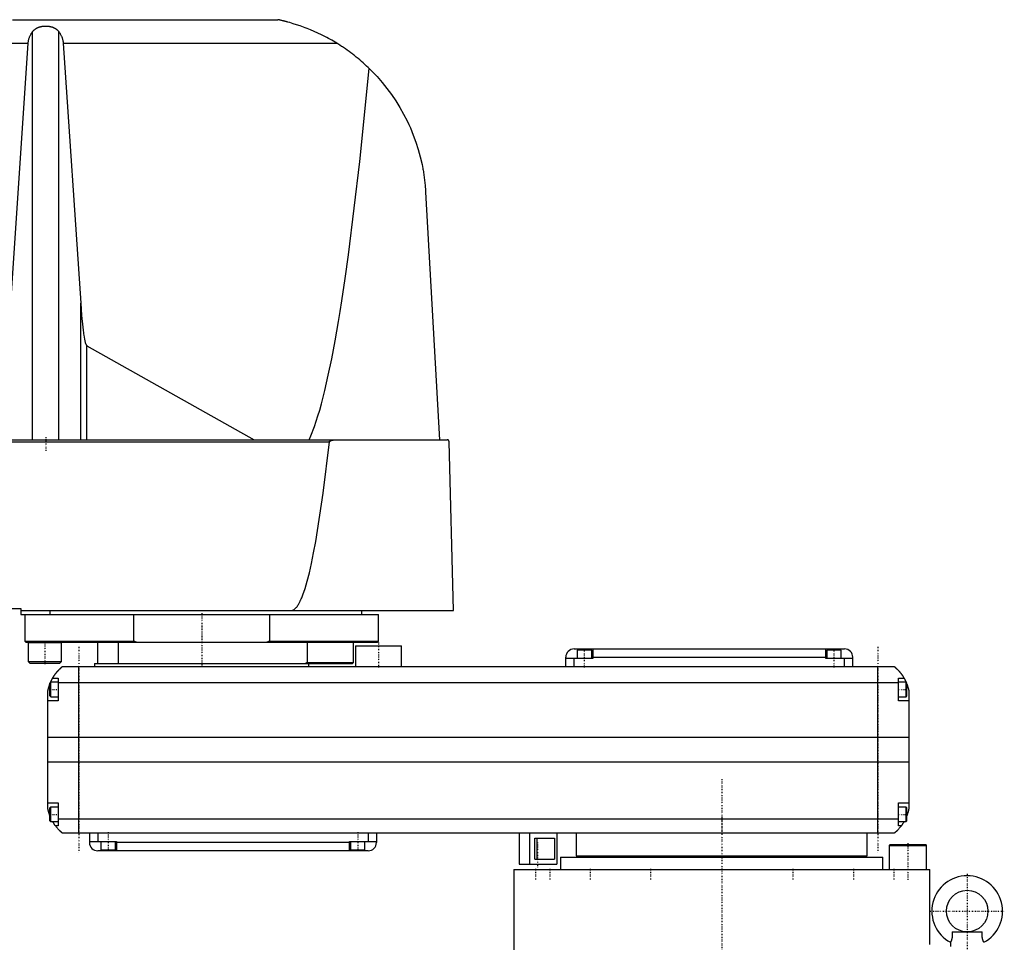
# Model space of a CAD drawing. Extents: x -706 to 181, y -1 to 896.
# Tile 4 of 4: x -338 to 136, y 328 to 772. Entities that reach past the tile are written whole.
import ezdxf

# ---------------------------------------------------------------- set-up
doc = ezdxf.new("R2010")
doc.units = 0
doc.linetypes.add('CENTER', pattern=[1.5, 0.45, -0.5, 0.05, -0.5])
doc.layers.add('AM_0', color=7, linetype='CONTINUOUS')
doc.layers.add('AM_7', color=7, linetype='CENTER')

msp = doc.modelspace()

# ---------------------------------------------------------------- linework, layer by layer
at = {"layer": 'AM_0', "color": 7, "linetype": 'CONTINUOUS'}
for p, q in [((-340.94, 771.5), (-213.33, 771.5)), ((-331.34, 569.6), (-331.34, 765.71)), ((-318.66, 569.6), (-318.66, 765.71)), ((-392.03, 760.16), (-333.43, 760.16)), ((-341.83, 635.23), (-333.43, 760.16)), ((-316.57, 760.16), (-185.05, 760.16)), ((-316.57, 760.16), (-308.17, 635.23)), ((-142.34, 688.56), (-135.65, 569.6)), ((-308.17, 569.6), (-308.17, 635.23)), ((-305.15, 614.71), (-224.82, 569.6)), ((-305.15, 569.6), (-305.15, 614.71)), ((-702.45, 569.6), (-132.05, 569.6)), ((-404.88, 568.63), (-188.61, 568.63)), ((-128.96, 487.5), (-131.05, 568.63)), ((-379, 488.5), (-337, 488.5)), ((-337, 488.5), (-337, 485.5)), ((-337, 487.5), (-128.96, 487.5)), ((-337, 485.5), (-165, 485.5)), ((-335, 485.5), (-335, 472.7)), ((-322.83, 485.5), (-322.83, 487.5)), ((-282.6, 472.7), (-282.6, 485.5)), ((-217.4, 485.5), (-217.4, 472.7)), ((-173, 485.5), (-173, 487.5)), ((-165, 472.7), (-165, 485.5)), ((-335, 472.7), (-334.5, 472.2)), ((-335, 472.7), (-282.6, 472.7)), ((-334.5, 472.2), (-165.5, 472.2)), ((-333.35, 472.2), (-333.45, 472.1)), ((-333.45, 472.1), (-333.45, 463)), ((-333.45, 472.1), (-317.45, 472.1)), ((-317.45, 472.1), (-317.55, 472.2)), ((-317.45, 463), (-317.45, 472.1)), ((-300, 462), (-300, 472.2)), ((-290, 462), (-290, 472.2)), ((-281.27, 472.2), (-282.6, 472.7)), ((-217.4, 472.7), (-218.73, 472.2)), ((-217.4, 472.7), (-165, 472.7)), ((-199.28, 472.2), (-199.28, 462.5)), ((-177, 462.5), (-177, 472.2)), ((-176, 470.5), (-176, 460.5)), ((-176, 470.5), (-154, 470.5)), ((-165.5, 472.2), (-165, 472.7)), ((-154, 460.5), (-154, 470.5)), ((-71, 469), (59, 469)), ((-66, 469), (-66, 468.5)), ((-62, 469), (-62, 464.5)), ((50, 464.5), (50, 469)), ((54, 469), (54, 468.5)), ((-75, 460.5), (-75, 465)), ((-62, 464.5), (-75, 464.5)), ((-71, 460.5), (-71, 464.5)), ((-69.5, 468.5), (-69.5, 464.5)), ((-62.5, 468.5), (-69.5, 468.5)), ((-62.5, 464.5), (-62.5, 468.5)), ((-62, 465), (50, 465)), ((63, 464.5), (50, 464.5)), ((50.5, 468.5), (50.5, 464.5)), ((57.5, 468.5), (50.5, 468.5)), ((57.5, 464.5), (57.5, 468.5)), ((59, 460.5), (59, 464.5)), ((63, 460.5), (63, 465)), ((-333.45, 463), (-332.65, 462.2)), ((-333.45, 463), (-317.45, 463)), ((-332.65, 462.2), (-318.25, 462.2)), ((-318.25, 462.2), (-317.45, 463)), ((-317, 460.5), (83, 460.5)), ((-309, 380.5), (-309, 460.5)), ((-301.5, 462), (-301.5, 460.5)), ((-301.5, 462), (-177.5, 462)), ((-199.28, 462.5), (-200, 462)), ((-199.28, 462.5), (-177, 462.5)), ((-198.5, 460.5), (-198.5, 462)), ((-177.5, 462), (-177, 462.5)), ((75, 380.5), (75, 460.5)), ((-321.65, 455), (-319, 455)), ((-319, 455), (-319, 444)), ((85, 444), (85, 455)), ((85, 455), (87.65, 455)), ((-322.6, 453), (-323, 452.6)), ((-323, 446.4), (-323, 452.6)), ((-319, 453), (-322.6, 453)), ((-322.6, 446), (-322.6, 453)), ((85, 452.8), (-319, 452.8)), ((88.6, 453), (85, 453)), ((89, 452.6), (88.6, 453)), ((88.6, 446), (88.6, 453)), ((89, 446.4), (89, 452.6)), ((-324, 392.5), (-324, 448.5)), ((-323, 446.4), (-322.6, 446)), ((-322.6, 446), (-319, 446)), ((85, 446), (88.6, 446)), ((88.6, 446), (89, 446.4)), ((90, 448.5), (90, 392.5)), ((-319, 444), (-324, 444)), ((90, 444), (85, 444)), ((90, 426.46), (-324, 426.46)), ((90, 414.6), (-324, 414.6)), ((-324, 395), (-319, 395)), ((-322.6, 393), (-323, 392.6)), ((-319, 393), (-322.6, 393)), ((-322.6, 386), (-322.6, 393)), ((-319, 395), (-319, 384)), ((85, 384), (85, 395)), ((85, 395), (90, 395)), ((88.6, 393), (85, 393)), ((89, 392.6), (88.6, 393)), ((88.6, 386), (88.6, 393)), ((-323, 386.4), (-323, 392.6)), ((89, 386.4), (89, 392.6)), ((-323, 386.4), (-322.6, 386)), ((-322.6, 386), (-319, 386)), ((-319, 384), (-320.34, 384)), ((85, 387.22), (-319, 387.22)), ((85, 386), (88.6, 386)), ((86.34, 384), (85, 384)), ((88.6, 386), (89, 386.4)), ((83, 380.5), (-317, 380.5)), ((-304, 380.5), (-304, 376)), ((-300, 380.5), (-300, 376.5)), ((-170, 380.5), (-170, 376.5)), ((-166, 380.5), (-166, 376)), ((-97.35, 380.5), (-97.35, 365.5)), ((-92.35, 380.5), (-92.35, 365.5)), ((-79.35, 380.5), (-79.35, 365.5)), ((-70, 380.5), (-70, 369.5)), ((70, 369.5), (70, 380.5)), ((-304, 376.5), (-291, 376.5)), ((-298.5, 376.5), (-298.5, 372.5)), ((-291.5, 372.5), (-291.5, 376.5)), ((-291, 376.5), (-291, 372)), ((-179, 376), (-291, 376)), ((-179, 376.5), (-166, 376.5)), ((-179, 372), (-179, 376.5)), ((-178.5, 376.5), (-178.5, 372.5)), ((-171.5, 372.5), (-171.5, 376.5)), ((-89.85, 378), (-80.42, 378)), ((-89.85, 368), (-89.85, 378)), ((-88.74, 368), (-88.74, 378)), ((-80.42, 378), (-80.42, 368)), ((80.9, 375), (80.5, 374.6)), ((80.5, 374.6), (80.5, 363)), ((80.5, 374.6), (98.5, 374.6)), ((80.9, 375), (98.1, 375)), ((98.5, 374.6), (98.1, 375)), ((98.5, 363), (98.5, 374.6)), ((-170, 372), (-300, 372)), ((-298.5, 372.5), (-291.5, 372.5)), ((-295, 372), (-295, 372.5)), ((-178.5, 372.5), (-171.5, 372.5)), ((-175, 372), (-175, 372.5)), ((-70, 369.5), (70, 369.5)), ((-55, 369.5), (-55, 369)), ((55, 369), (55, 369.5)), ((-97.35, 365.5), (-79.35, 365.5)), ((-89.85, 368), (-80.42, 368)), ((-77.5, 369), (-77.5, 363)), ((-77.5, 369), (77.5, 369)), ((77.5, 363), (77.5, 369)), ((-100, 363), (-100, 169.7)), ((-100, 363), (100, 363)), ((100, 327), (100, 363)), ((110.72, 333), (125.28, 333)), ((110, 328), (110, 326))]:
    msp.add_line(p, q, dxfattribs=at)
for points in [[(-331.34, 765.71, 0), (-331.3, 765.76, 0), (-331.23, 765.86, 0), (-331.15, 765.95, 0), (-331.11, 766, 0), (-331.07, 766.05, 0), (-330.99, 766.14, 0), (-330.91, 766.24, 0), (-330.82, 766.33, 0), (-330.73, 766.42, 0), (-330.63, 766.51, 0), (-330.59, 766.56, 0), (-330.54, 766.6, 0), (-330.44, 766.69, 0), (-330.34, 766.77, 0), (-330.24, 766.85, 0), (-330.14, 766.93, 0), (-330.03, 767.01, 0), (-329.98, 767.05, 0), (-329.93, 767.09, 0), (-329.82, 767.16, 0), (-329.71, 767.23, 0), (-329.66, 767.26, 0), (-329.6, 767.3, 0), (-329.49, 767.36, 0), (-329.39, 767.42, 0), (-329.33, 767.45, 0), (-329.28, 767.48, 0), (-329.17, 767.54, 0), (-329.05, 767.59, 0), (-328.94, 767.65, 0), (-328.82, 767.7, 0), (-328.7, 767.75, 0), (-328.64, 767.78, 0), (-328.58, 767.8, 0), (-328.46, 767.85, 0), (-328.33, 767.9, 0), (-328.21, 767.94, 0), (-328.08, 767.99, 0), (-327.95, 768.03, 0), (-327.88, 768.05, 0), (-327.81, 768.07, 0), (-327.68, 768.1, 0), (-327.55, 768.14, 0), (-327.41, 768.17, 0), (-327.28, 768.2, 0), (-327.14, 768.23, 0), (-327.07, 768.25, 0), (-327, 768.26, 0), (-326.86, 768.28, 0), (-326.72, 768.31, 0), (-326.59, 768.33, 0), (-326.45, 768.35, 0), (-326.31, 768.37, 0), (-326.24, 768.37, 0), (-326.17, 768.38, 0), (-326.03, 768.4, 0), (-325.89, 768.41, 0), (-325.75, 768.42, 0), (-325.61, 768.43, 0), (-325.47, 768.43, 0), (-325.41, 768.44, 0), (-325.34, 768.44, 0), (-325.2, 768.44, 0), (-325.07, 768.44, 0), (-325, 768.44, 0), (-324.93, 768.44, 0), (-324.8, 768.44, 0), (-324.66, 768.44, 0), (-324.59, 768.44, 0), (-324.53, 768.43, 0), (-324.39, 768.43, 0), (-324.25, 768.42, 0), (-324.11, 768.41, 0), (-323.97, 768.4, 0), (-323.83, 768.38, 0), (-323.76, 768.37, 0), (-323.69, 768.37, 0), (-323.55, 768.35, 0), (-323.41, 768.33, 0), (-323.28, 768.31, 0), (-323.14, 768.28, 0), (-323, 768.26, 0), (-322.93, 768.25, 0), (-322.86, 768.23, 0), (-322.72, 768.2, 0), (-322.59, 768.17, 0), (-322.45, 768.14, 0), (-322.32, 768.1, 0), (-322.19, 768.07, 0), (-322.12, 768.05, 0), (-322.05, 768.03, 0), (-321.92, 767.99, 0), (-321.79, 767.94, 0), (-321.67, 767.9, 0), (-321.54, 767.85, 0), (-321.42, 767.8, 0), (-321.36, 767.78, 0), (-321.3, 767.75, 0), (-321.18, 767.7, 0), (-321.06, 767.65, 0), (-320.95, 767.59, 0), (-320.83, 767.54, 0), (-320.72, 767.48, 0), (-320.67, 767.45, 0), (-320.61, 767.42, 0), (-320.51, 767.36, 0), (-320.4, 767.3, 0), (-320.34, 767.26, 0), (-320.29, 767.23, 0), (-320.18, 767.16, 0), (-320.07, 767.09, 0), (-320.02, 767.05, 0), (-319.97, 767.01, 0), (-319.86, 766.93, 0), (-319.76, 766.85, 0), (-319.66, 766.77, 0), (-319.56, 766.69, 0), (-319.46, 766.6, 0), (-319.41, 766.56, 0), (-319.37, 766.51, 0), (-319.27, 766.42, 0), (-319.18, 766.33, 0), (-319.09, 766.24, 0), (-319.01, 766.14, 0), (-318.93, 766.05, 0), (-318.89, 766, 0), (-318.85, 765.95, 0), (-318.77, 765.86, 0), (-318.7, 765.76, 0), (-318.66, 765.71, 0)], [(-185.05, 760.16, 0), (-185.83, 760.64, 0), (-187.44, 761.58, 0), (-189.09, 762.5, 0), (-189.92, 762.95, 0), (-190.77, 763.4, 0), (-192.47, 764.26, 0), (-194.2, 765.08, 0), (-195.93, 765.87, 0), (-197.66, 766.61, 0), (-199.37, 767.3, 0), (-200.23, 767.63, 0), (-201.07, 767.95, 0), (-202.74, 768.54, 0), (-204.36, 769.09, 0), (-205.96, 769.59, 0), (-207.62, 770.08, 0), (-208.6, 770.35, 0), (-208.87, 770.42, 0), (-209.14, 770.5, 0), (-209.28, 770.53, 0), (-209.41, 770.57, 0), (-209.68, 770.64, 0), (-209.94, 770.7, 0), (-210.07, 770.74, 0), (-210.2, 770.77, 0), (-210.46, 770.83, 0), (-210.71, 770.9, 0), (-210.83, 770.93, 0), (-210.95, 770.96, 0), (-211.19, 771.01, 0), (-211.42, 771.07, 0), (-211.65, 771.12, 0), (-211.86, 771.17, 0), (-212.07, 771.22, 0), (-212.18, 771.24, 0), (-212.28, 771.27, 0), (-212.48, 771.31, 0), (-212.67, 771.36, 0), (-212.78, 771.38, 0), (-212.8, 771.39, 0), (-212.83, 771.39, 0), (-212.84, 771.39, 0), (-212.86, 771.4, 0), (-212.89, 771.4, 0), (-212.91, 771.41, 0), (-212.94, 771.41, 0), (-212.96, 771.42, 0), (-212.99, 771.42, 0), (-213, 771.43, 0), (-213.01, 771.43, 0), (-213.03, 771.44, 0), (-213.05, 771.44, 0), (-213.07, 771.44, 0), (-213.1, 771.45, 0), (-213.12, 771.45, 0), (-213.13, 771.46, 0), (-213.13, 771.46, 0), (-213.15, 771.46, 0), (-213.17, 771.47, 0), (-213.18, 771.47, 0), (-213.19, 771.47, 0), (-213.2, 771.47, 0), (-213.22, 771.48, 0), (-213.22, 771.48, 0), (-213.23, 771.48, 0), (-213.24, 771.48, 0), (-213.26, 771.48, 0), (-213.27, 771.49, 0), (-213.28, 771.49, 0), (-213.29, 771.49, 0), (-213.29, 771.49, 0), (-213.3, 771.49, 0), (-213.3, 771.49, 0), (-213.31, 771.5, 0), (-213.32, 771.5, 0), (-213.32, 771.5, 0), (-213.33, 771.5, 0), (-213.33, 771.5, 0), (-213.33, 771.5, 0), (-213.33, 771.5, 0), (-213.33, 771.5, 0), (-213.33, 771.5, 0)], [(-333.43, 760.16, 0), (-333.42, 760.32, 0), (-333.39, 760.65, 0), (-333.34, 760.97, 0), (-333.32, 761.13, 0), (-333.29, 761.3, 0), (-333.22, 761.62, 0), (-333.15, 761.94, 0), (-333.06, 762.26, 0), (-332.97, 762.57, 0), (-332.86, 762.89, 0), (-332.8, 763.04, 0), (-332.74, 763.2, 0), (-332.61, 763.51, 0), (-332.48, 763.81, 0), (-332.33, 764.11, 0), (-332.17, 764.41, 0), (-332, 764.71, 0), (-331.92, 764.86, 0), (-331.83, 765, 0), (-331.64, 765.29, 0), (-331.44, 765.57, 0), (-331.34, 765.71, 0)], [(-318.66, 765.71, 0), (-318.56, 765.57, 0), (-318.36, 765.29, 0), (-318.17, 765, 0), (-318.08, 764.86, 0), (-318, 764.71, 0), (-317.83, 764.41, 0), (-317.67, 764.11, 0), (-317.52, 763.81, 0), (-317.39, 763.51, 0), (-317.26, 763.2, 0), (-317.2, 763.04, 0), (-317.14, 762.89, 0), (-317.03, 762.57, 0), (-316.94, 762.26, 0), (-316.85, 761.94, 0), (-316.78, 761.62, 0), (-316.71, 761.3, 0), (-316.68, 761.13, 0), (-316.66, 760.97, 0), (-316.61, 760.65, 0), (-316.58, 760.32, 0), (-316.57, 760.16, 0)], [(-169.53, 748.09, 0), (-169.92, 748.47, 0), (-170.71, 749.22, 0), (-171.52, 749.97, 0), (-171.92, 750.33, 0), (-172.33, 750.7, 0), (-173.15, 751.42, 0), (-173.98, 752.14, 0), (-174.82, 752.84, 0), (-175.67, 753.53, 0), (-176.53, 754.21, 0), (-176.96, 754.55, 0), (-177.39, 754.89, 0), (-178.26, 755.55, 0), (-179.14, 756.2, 0), (-180.03, 756.84, 0), (-180.93, 757.47, 0), (-181.83, 758.08, 0), (-182.28, 758.39, 0), (-182.74, 758.69, 0), (-183.66, 759.29, 0), (-184.58, 759.87, 0), (-185.05, 760.16, 0)], [(-198.33, 569.6, 0), (-197.49, 571.52, 0), (-195.8, 575.91, 0), (-194.12, 581.01, 0), (-193.28, 583.82, 0), (-192.45, 586.82, 0), (-190.78, 593.33, 0), (-189.13, 600.55, 0), (-187.48, 608.47, 0), (-185.84, 617.08, 0), (-184.22, 626.39, 0), (-183.41, 631.3, 0), (-182.61, 636.38, 0), (-181.01, 647.05, 0), (-179.42, 658.39, 0), (-174, 703.31, 0), (-169.53, 748.09, 0)], [(-169.53, 748.09, 0), (-168.22, 746.79, 0), (-165.68, 744.12, 0), (-163.25, 741.34, 0), (-162.07, 739.91, 0), (-160.93, 738.46, 0), (-158.74, 735.49, 0), (-156.67, 732.43, 0), (-154.72, 729.3, 0), (-152.91, 726.09, 0), (-151.24, 722.81, 0), (-150.45, 721.14, 0), (-149.7, 719.46, 0), (-148.3, 716.06, 0), (-147.03, 712.6, 0), (-145.91, 709.08, 0), (-144.93, 705.5, 0), (-144.09, 701.86, 0), (-143.73, 700.01, 0), (-143.67, 699.71, 0), (-143.56, 699.09, 0), (-143.45, 698.46, 0), (-143.4, 698.15, 0), (-143.35, 697.84, 0), (-143.25, 697.21, 0), (-143.16, 696.59, 0), (-143.07, 695.96, 0), (-142.98, 695.33, 0), (-142.9, 694.69, 0), (-142.86, 694.37, 0), (-142.82, 694.06, 0), (-142.75, 693.42, 0), (-142.68, 692.78, 0), (-142.62, 692.13, 0), (-142.56, 691.49, 0), (-142.5, 690.84, 0), (-142.47, 690.52, 0), (-142.45, 690.19, 0), (-142.4, 689.54, 0), (-142.36, 688.89, 0), (-142.34, 688.56, 0)], [(-308.17, 635.23, 0), (-307.73, 629.38, 0), (-307.17, 623.69, 0), (-307.01, 622.31, 0), (-306.84, 621.04, 0), (-306.76, 620.44, 0), (-306.67, 619.88, 0), (-306.5, 618.83, 0), (-306.32, 617.9, 0), (-306.15, 617.08, 0), (-305.97, 616.38, 0), (-305.79, 615.8, 0), (-305.7, 615.56, 0), (-305.68, 615.52, 0), (-305.65, 615.44, 0), (-305.62, 615.37, 0), (-305.61, 615.34, 0), (-305.59, 615.31, 0), (-305.56, 615.24, 0), (-305.53, 615.18, 0), (-305.5, 615.13, 0), (-305.47, 615.07, 0), (-305.44, 615.02, 0), (-305.43, 615, 0), (-305.41, 614.98, 0), (-305.38, 614.93, 0), (-305.35, 614.89, 0), (-305.32, 614.85, 0), (-305.29, 614.82, 0), (-305.26, 614.79, 0), (-305.25, 614.78, 0), (-305.23, 614.76, 0), (-305.21, 614.75, 0), (-305.21, 614.74, 0), (-305.2, 614.74, 0), (-305.2, 614.74, 0), (-305.2, 614.74, 0), (-305.19, 614.73, 0), (-305.19, 614.73, 0), (-305.18, 614.73, 0), (-305.18, 614.72, 0), (-305.17, 614.72, 0), (-305.17, 614.72, 0), (-305.17, 614.72, 0), (-305.16, 614.71, 0), (-305.16, 614.71, 0), (-305.15, 614.71, 0)], [(-207, 487.5, 0), (-206.99, 487.5, 0), (-206.96, 487.5, 0), (-206.93, 487.5, 0), (-206.91, 487.5, 0), (-206.9, 487.5, 0), (-206.87, 487.5, 0), (-206.84, 487.51, 0), (-206.81, 487.51, 0), (-206.79, 487.51, 0), (-206.76, 487.51, 0), (-206.74, 487.52, 0), (-206.73, 487.52, 0), (-206.7, 487.52, 0), (-206.67, 487.53, 0), (-206.64, 487.53, 0), (-206.61, 487.54, 0), (-206.58, 487.54, 0), (-206.57, 487.54, 0), (-206.56, 487.55, 0), (-206.53, 487.55, 0), (-206.5, 487.56, 0), (-206.48, 487.56, 0), (-206.47, 487.57, 0), (-206.44, 487.57, 0), (-206.41, 487.58, 0), (-206.4, 487.59, 0), (-206.38, 487.59, 0), (-206.36, 487.6, 0), (-206.33, 487.61, 0), (-206.3, 487.62, 0), (-206.27, 487.63, 0), (-206.24, 487.64, 0), (-206.23, 487.64, 0), (-206.21, 487.65, 0), (-206.18, 487.66, 0), (-206.16, 487.67, 0), (-206.05, 487.71, 0), (-205.88, 487.8, 0), (-205.71, 487.89, 0), (-205.54, 488, 0), (-205.45, 488.07, 0), (-205.37, 488.13, 0), (-205.2, 488.27, 0), (-205.02, 488.42, 0), (-204.85, 488.59, 0), (-204.68, 488.77, 0), (-204.51, 488.97, 0), (-204.42, 489.07, 0), (-204.34, 489.18, 0), (-204.16, 489.4, 0), (-203.99, 489.64, 0), (-203.91, 489.76, 0), (-203.82, 489.89, 0), (-203.65, 490.16, 0), (-203.48, 490.44, 0), (-203.39, 490.58, 0), (-203.31, 490.73, 0), (-203.13, 491.04, 0), (-202.96, 491.36, 0), (-202.79, 491.69, 0), (-202.62, 492.04, 0), (-202.45, 492.41, 0), (-202.36, 492.59, 0), (-202.28, 492.78, 0), (-202.11, 493.17, 0), (-201.93, 493.58, 0), (-201.33, 495.11, 0), (-200.31, 498.12, 0), (-199.28, 501.64, 0), (-198.25, 505.66, 0), (-197.74, 507.85, 0), (-197.23, 510.17, 0), (-196.21, 515.19, 0), (-195.19, 520.7, 0), (-191.63, 543.92, 0), (-188.61, 568.63, 0)], [(-188.61, 568.63, 0), (-188.61, 568.63, 0), (-188.61, 568.64, 0), (-188.61, 568.64, 0), (-188.61, 568.65, 0), (-188.61, 568.65, 0), (-188.6, 568.65, 0), (-188.6, 568.66, 0), (-188.6, 568.67, 0), (-188.6, 568.67, 0), (-188.6, 568.68, 0), (-188.6, 568.68, 0), (-188.6, 568.68, 0), (-188.59, 568.69, 0), (-188.59, 568.7, 0), (-188.59, 568.7, 0), (-188.59, 568.71, 0), (-188.58, 568.71, 0), (-188.58, 568.72, 0), (-188.58, 568.72, 0), (-188.58, 568.73, 0), (-188.58, 568.73, 0), (-188.57, 568.73, 0), (-188.57, 568.74, 0), (-188.57, 568.74, 0), (-188.57, 568.75, 0), (-188.56, 568.75, 0), (-188.56, 568.75, 0), (-188.56, 568.76, 0), (-188.55, 568.76, 0), (-188.55, 568.77, 0), (-188.55, 568.77, 0), (-188.54, 568.78, 0), (-188.54, 568.78, 0), (-188.54, 568.78, 0), (-188.54, 568.79, 0), (-188.53, 568.79, 0), (-188.52, 568.81, 0), (-188.49, 568.84, 0), (-188.47, 568.86, 0), (-188.44, 568.88, 0), (-188.42, 568.9, 0), (-188.41, 568.91, 0), (-188.38, 568.93, 0), (-188.35, 568.95, 0), (-188.31, 568.97, 0), (-188.28, 568.99, 0), (-188.25, 569.01, 0), (-188.23, 569.02, 0), (-188.21, 569.03, 0), (-188.18, 569.05, 0), (-188.15, 569.06, 0), (-188.13, 569.07, 0), (-188.11, 569.08, 0), (-188.08, 569.09, 0), (-188.04, 569.11, 0), (-188.03, 569.11, 0), (-188.01, 569.12, 0), (-187.98, 569.13, 0), (-187.94, 569.15, 0), (-187.83, 569.19, 0), (-187.62, 569.26, 0), (-187.41, 569.31, 0), (-187.19, 569.36, 0), (-186.97, 569.41, 0), (-186.85, 569.43, 0), (-186.74, 569.45, 0), (-186.51, 569.48, 0), (-186.29, 569.51, 0), (-186.06, 569.54, 0), (-185.83, 569.56, 0), (-185.61, 569.58, 0), (-185.5, 569.58, 0), (-185.38, 569.59, 0), (-185.17, 569.6, 0), (-184.95, 569.6, 0), (-184.85, 569.6, 0)], [(-131.05, 568.63, 0), (-131.05, 568.63, 0), (-131.05, 568.63, 0), (-131.05, 568.64, 0), (-131.05, 568.64, 0), (-131.05, 568.64, 0), (-131.05, 568.65, 0), (-131.05, 568.66, 0), (-131.05, 568.66, 0), (-131.05, 568.67, 0), (-131.05, 568.67, 0), (-131.05, 568.67, 0), (-131.05, 568.68, 0), (-131.05, 568.68, 0), (-131.05, 568.69, 0), (-131.05, 568.69, 0), (-131.05, 568.7, 0), (-131.06, 568.7, 0), (-131.06, 568.71, 0), (-131.06, 568.71, 0), (-131.06, 568.71, 0), (-131.06, 568.72, 0), (-131.06, 568.72, 0), (-131.06, 568.73, 0), (-131.06, 568.73, 0), (-131.06, 568.74, 0), (-131.06, 568.74, 0), (-131.06, 568.74, 0), (-131.06, 568.75, 0), (-131.06, 568.75, 0), (-131.06, 568.76, 0), (-131.06, 568.76, 0), (-131.06, 568.77, 0), (-131.06, 568.77, 0), (-131.06, 568.77, 0), (-131.07, 568.78, 0), (-131.07, 568.78, 0), (-131.07, 568.8, 0), (-131.08, 568.82, 0), (-131.08, 568.85, 0), (-131.09, 568.87, 0), (-131.09, 568.88, 0), (-131.09, 568.89, 0), (-131.1, 568.92, 0), (-131.11, 568.94, 0), (-131.12, 568.96, 0), (-131.12, 568.98, 0), (-131.13, 569, 0), (-131.14, 569.01, 0), (-131.14, 569.01, 0), (-131.15, 569.03, 0), (-131.16, 569.05, 0), (-131.16, 569.06, 0), (-131.17, 569.07, 0), (-131.17, 569.08, 0), (-131.18, 569.1, 0), (-131.19, 569.1, 0), (-131.19, 569.11, 0), (-131.2, 569.13, 0), (-131.21, 569.14, 0), (-131.24, 569.18, 0), (-131.29, 569.25, 0), (-131.34, 569.31, 0), (-131.4, 569.36, 0), (-131.46, 569.41, 0), (-131.49, 569.43, 0), (-131.52, 569.45, 0), (-131.58, 569.48, 0), (-131.64, 569.51, 0), (-131.71, 569.54, 0), (-131.77, 569.56, 0), (-131.83, 569.58, 0), (-131.86, 569.58, 0), (-131.89, 569.59, 0), (-131.96, 569.6, 0), (-132.02, 569.6, 0), (-132.05, 569.6, 0)], [(-321.65, 455, 0), (-321.62, 455.05, 0), (-321.57, 455.14, 0), (-321.52, 455.23, 0), (-321.49, 455.27, 0), (-321.46, 455.32, 0), (-321.41, 455.41, 0), (-321.35, 455.5, 0), (-321.3, 455.59, 0), (-321.24, 455.68, 0), (-321.19, 455.76, 0), (-321.16, 455.81, 0), (-321.13, 455.85, 0), (-321.07, 455.94, 0), (-321.02, 456.03, 0), (-320.96, 456.11, 0), (-320.9, 456.2, 0), (-320.85, 456.28, 0), (-320.82, 456.33, 0), (-320.79, 456.37, 0), (-320.73, 456.45, 0), (-320.67, 456.53, 0), (-320.64, 456.58, 0), (-320.62, 456.62, 0), (-320.56, 456.7, 0), (-320.5, 456.78, 0), (-320.47, 456.82, 0), (-320.44, 456.86, 0), (-320.38, 456.94, 0), (-320.33, 457.01, 0), (-320.27, 457.09, 0), (-320.21, 457.17, 0), (-320.15, 457.24, 0), (-320.12, 457.28, 0), (-320.1, 457.32, 0), (-320.04, 457.39, 0), (-319.98, 457.46, 0), (-319.92, 457.54, 0), (-319.87, 457.61, 0), (-319.81, 457.68, 0), (-319.78, 457.71, 0), (-319.75, 457.75, 0), (-319.69, 457.82, 0), (-319.64, 457.89, 0), (-319.58, 457.95, 0), (-319.52, 458.02, 0), (-319.47, 458.08, 0), (-319.44, 458.12, 0), (-319.41, 458.15, 0), (-319.36, 458.21, 0), (-319.3, 458.28, 0), (-319.25, 458.34, 0), (-319.19, 458.4, 0), (-319.14, 458.46, 0), (-319.11, 458.49, 0), (-319.08, 458.52, 0), (-319.03, 458.58, 0), (-318.97, 458.64, 0), (-318.92, 458.7, 0), (-318.87, 458.75, 0), (-318.81, 458.81, 0), (-318.79, 458.84, 0), (-318.76, 458.87, 0), (-318.71, 458.92, 0), (-318.66, 458.98, 0), (-318.63, 459, 0), (-318.6, 459.03, 0), (-318.55, 459.08, 0), (-318.5, 459.13, 0), (-318.48, 459.16, 0), (-318.45, 459.18, 0), (-318.4, 459.23, 0), (-318.35, 459.28, 0), (-318.3, 459.33, 0), (-318.25, 459.38, 0), (-318.2, 459.43, 0), (-318.18, 459.45, 0), (-318.16, 459.47, 0), (-318.11, 459.52, 0), (-318.06, 459.56, 0), (-318.02, 459.61, 0), (-317.97, 459.65, 0), (-317.93, 459.69, 0), (-317.9, 459.71, 0), (-317.88, 459.73, 0), (-317.84, 459.77, 0), (-317.8, 459.81, 0), (-317.75, 459.85, 0), (-317.71, 459.88, 0), (-317.67, 459.92, 0), (-317.66, 459.94, 0), (-317.64, 459.95, 0), (-317.6, 459.99, 0), (-317.56, 460.02, 0), (-317.53, 460.05, 0), (-317.49, 460.08, 0), (-317.46, 460.11, 0), (-317.44, 460.13, 0), (-317.43, 460.14, 0), (-317.39, 460.17, 0), (-317.36, 460.19, 0), (-317.34, 460.22, 0), (-317.31, 460.24, 0), (-317.28, 460.27, 0), (-317.27, 460.28, 0), (-317.25, 460.29, 0), (-317.23, 460.31, 0), (-317.21, 460.33, 0), (-317.2, 460.34, 0), (-317.18, 460.35, 0), (-317.16, 460.36, 0), (-317.14, 460.38, 0), (-317.13, 460.39, 0), (-317.13, 460.4, 0), (-317.11, 460.41, 0), (-317.09, 460.42, 0), (-317.08, 460.44, 0), (-317.06, 460.45, 0), (-317.05, 460.46, 0), (-317.05, 460.46, 0), (-317.04, 460.47, 0), (-317.03, 460.47, 0), (-317.02, 460.48, 0), (-317.02, 460.49, 0), (-317.01, 460.49, 0), (-317.01, 460.49, 0), (-317.01, 460.5, 0), (-317, 460.5, 0), (-317, 460.5, 0), (-317, 460.5, 0), (-317, 460.5, 0)], [(83, 460.5, 0), (83, 460.5, 0), (83, 460.5, 0), (83, 460.5, 0), (83.01, 460.5, 0), (83.01, 460.49, 0), (83.01, 460.49, 0), (83.02, 460.49, 0), (83.02, 460.48, 0), (83.03, 460.47, 0), (83.04, 460.47, 0), (83.05, 460.46, 0), (83.05, 460.46, 0), (83.06, 460.45, 0), (83.08, 460.44, 0), (83.09, 460.42, 0), (83.11, 460.41, 0), (83.12, 460.4, 0), (83.13, 460.39, 0), (83.14, 460.38, 0), (83.16, 460.37, 0), (83.18, 460.35, 0), (83.19, 460.34, 0), (83.2, 460.33, 0), (83.23, 460.31, 0), (83.25, 460.29, 0), (83.27, 460.28, 0), (83.28, 460.27, 0), (83.3, 460.24, 0), (83.33, 460.22, 0), (83.36, 460.2, 0), (83.39, 460.17, 0), (83.42, 460.14, 0), (83.44, 460.13, 0), (83.46, 460.11, 0), (83.49, 460.08, 0), (83.52, 460.05, 0), (83.56, 460.02, 0), (83.6, 459.99, 0), (83.63, 459.96, 0), (83.65, 459.94, 0), (83.67, 459.92, 0), (83.71, 459.89, 0), (83.75, 459.85, 0), (83.79, 459.81, 0), (83.83, 459.77, 0), (83.88, 459.74, 0), (83.9, 459.72, 0), (83.92, 459.69, 0), (83.96, 459.65, 0), (84.01, 459.61, 0), (84.06, 459.57, 0), (84.1, 459.52, 0), (84.15, 459.48, 0), (84.17, 459.46, 0), (84.2, 459.43, 0), (84.25, 459.39, 0), (84.29, 459.34, 0), (84.34, 459.29, 0), (84.39, 459.24, 0), (84.44, 459.19, 0), (84.47, 459.17, 0), (84.49, 459.14, 0), (84.54, 459.09, 0), (84.6, 459.04, 0), (84.62, 459.01, 0), (84.65, 458.98, 0), (84.7, 458.93, 0), (84.75, 458.87, 0), (84.78, 458.85, 0), (84.81, 458.82, 0), (84.86, 458.76, 0), (84.91, 458.71, 0), (84.97, 458.65, 0), (85.02, 458.59, 0), (85.07, 458.53, 0), (85.1, 458.5, 0), (85.13, 458.47, 0), (85.18, 458.41, 0), (85.24, 458.35, 0), (85.29, 458.28, 0), (85.35, 458.22, 0), (85.41, 458.16, 0), (85.43, 458.12, 0), (85.46, 458.09, 0), (85.52, 458.02, 0), (85.58, 457.96, 0), (85.63, 457.89, 0), (85.69, 457.82, 0), (85.75, 457.75, 0), (85.78, 457.72, 0), (85.81, 457.68, 0), (85.86, 457.61, 0), (85.92, 457.54, 0), (85.98, 457.46, 0), (86.04, 457.39, 0), (86.1, 457.32, 0), (86.13, 457.28, 0), (86.15, 457.24, 0), (86.21, 457.16, 0), (86.27, 457.09, 0), (86.33, 457.01, 0), (86.39, 456.93, 0), (86.45, 456.85, 0), (86.48, 456.81, 0), (86.51, 456.77, 0), (86.56, 456.69, 0), (86.62, 456.61, 0), (86.65, 456.57, 0), (86.68, 456.52, 0), (86.74, 456.44, 0), (86.8, 456.36, 0), (86.83, 456.32, 0), (86.85, 456.27, 0), (86.91, 456.19, 0), (86.97, 456.1, 0), (87.02, 456.02, 0), (87.08, 455.93, 0), (87.14, 455.84, 0), (87.16, 455.8, 0), (87.19, 455.76, 0), (87.25, 455.67, 0), (87.3, 455.58, 0), (87.49, 455.27, 0), (87.65, 455, 0)], [(-322.69, 452.91, 0), (-322.65, 453.01, 0), (-322.56, 453.21, 0), (-322.47, 453.4, 0), (-322.43, 453.49, 0), (-322.39, 453.58, 0), (-322.31, 453.76, 0), (-322.22, 453.92, 0), (-322.14, 454.08, 0), (-322.07, 454.23, 0), (-322, 454.36, 0), (-321.96, 454.43, 0), (-321.93, 454.49, 0), (-321.87, 454.6, 0), (-321.82, 454.7, 0), (-321.77, 454.79, 0), (-321.73, 454.86, 0), (-321.7, 454.91, 0), (-321.68, 454.94, 0), (-321.67, 454.96, 0), (-321.66, 454.98, 0), (-321.65, 455, 0), (-321.65, 455, 0)], [(87.65, 455, 0), (87.65, 455, 0), (87.66, 454.98, 0), (87.67, 454.96, 0), (87.68, 454.94, 0), (87.7, 454.91, 0), (87.73, 454.86, 0), (87.77, 454.79, 0), (87.82, 454.7, 0), (87.87, 454.6, 0), (87.93, 454.49, 0), (87.96, 454.43, 0), (88, 454.36, 0), (88.07, 454.23, 0), (88.14, 454.08, 0), (88.22, 453.92, 0), (88.31, 453.76, 0), (88.39, 453.58, 0), (88.43, 453.49, 0), (88.47, 453.4, 0), (88.56, 453.21, 0), (88.65, 453.01, 0), (88.69, 452.91, 0)], [(-324, 448.5, 0), (-323.98, 448.61, 0), (-323.94, 448.82, 0), (-323.9, 449.03, 0), (-323.88, 449.13, 0), (-323.86, 449.23, 0), (-323.81, 449.44, 0), (-323.77, 449.64, 0), (-323.72, 449.85, 0), (-323.66, 450.05, 0), (-323.61, 450.26, 0), (-323.58, 450.36, 0), (-323.55, 450.46, 0), (-323.49, 450.67, 0), (-323.43, 450.87, 0), (-323.37, 451.08, 0), (-323.31, 451.28, 0), (-323.24, 451.48, 0), (-323.21, 451.57, 0), (-323.17, 451.67, 0), (-323.1, 451.86, 0), (-323.03, 452.05, 0), (-323, 452.14, 0)], [(89, 452.14, 0), (89.03, 452.05, 0), (89.1, 451.86, 0), (89.17, 451.67, 0), (89.21, 451.57, 0), (89.24, 451.48, 0), (89.31, 451.28, 0), (89.37, 451.08, 0), (89.43, 450.87, 0), (89.49, 450.67, 0), (89.55, 450.46, 0), (89.58, 450.36, 0), (89.61, 450.26, 0), (89.66, 450.05, 0), (89.72, 449.85, 0), (89.77, 449.64, 0), (89.81, 449.44, 0), (89.86, 449.23, 0), (89.88, 449.13, 0), (89.9, 449.03, 0), (89.94, 448.82, 0), (89.98, 448.61, 0), (90, 448.5, 0)], [(-323, 388.86, 0), (-323.04, 388.96, 0), (-323.11, 389.16, 0), (-323.18, 389.36, 0), (-323.22, 389.46, 0), (-323.25, 389.56, 0), (-323.32, 389.76, 0), (-323.38, 389.97, 0), (-323.45, 390.18, 0), (-323.51, 390.39, 0), (-323.57, 390.59, 0), (-323.6, 390.7, 0), (-323.63, 390.8, 0), (-323.68, 391.01, 0), (-323.73, 391.22, 0), (-323.78, 391.43, 0), (-323.83, 391.63, 0), (-323.87, 391.83, 0), (-323.89, 391.93, 0), (-323.91, 392.03, 0), (-323.95, 392.22, 0), (-323.98, 392.41, 0), (-324, 392.5, 0)], [(90, 392.5, 0), (89.98, 392.41, 0), (89.95, 392.22, 0), (89.91, 392.03, 0), (89.89, 391.93, 0), (89.87, 391.83, 0), (89.83, 391.63, 0), (89.78, 391.43, 0), (89.73, 391.22, 0), (89.68, 391.01, 0), (89.63, 390.8, 0), (89.6, 390.7, 0), (89.57, 390.59, 0), (89.51, 390.39, 0), (89.45, 390.18, 0), (89.38, 389.97, 0), (89.32, 389.76, 0), (89.25, 389.56, 0), (89.22, 389.46, 0), (89.18, 389.36, 0), (89.11, 389.16, 0), (89.04, 388.96, 0), (89, 388.86, 0)], [(-320.34, 384, 0), (-320.34, 384, 0), (-320.35, 384.02, 0), (-320.37, 384.04, 0), (-320.38, 384.06, 0), (-320.4, 384.08, 0), (-320.44, 384.14, 0), (-320.49, 384.21, 0), (-320.55, 384.29, 0), (-320.62, 384.39, 0), (-320.7, 384.5, 0), (-320.74, 384.56, 0), (-320.78, 384.62, 0), (-320.87, 384.75, 0), (-320.96, 384.89, 0), (-321.06, 385.04, 0), (-321.16, 385.2, 0), (-321.27, 385.36, 0), (-321.32, 385.45, 0), (-321.37, 385.53, 0), (-321.48, 385.71, 0), (-321.59, 385.9, 0), (-321.65, 386, 0)], [(-317, 380.5, 0), (-317, 380.5, 0), (-317.01, 380.51, 0), (-317.02, 380.51, 0), (-317.02, 380.52, 0), (-317.03, 380.52, 0), (-317.03, 380.52, 0), (-317.04, 380.53, 0), (-317.04, 380.54, 0), (-317.05, 380.54, 0), (-317.06, 380.55, 0), (-317.07, 380.56, 0), (-317.07, 380.56, 0), (-317.08, 380.57, 0), (-317.09, 380.57, 0), (-317.1, 380.58, 0), (-317.11, 380.59, 0), (-317.11, 380.59, 0), (-317.13, 380.61, 0), (-317.14, 380.62, 0), (-317.15, 380.62, 0), (-317.16, 380.63, 0), (-317.17, 380.64, 0), (-317.19, 380.66, 0), (-317.21, 380.67, 0), (-317.22, 380.69, 0), (-317.24, 380.7, 0), (-317.25, 380.71, 0), (-317.26, 380.72, 0), (-317.28, 380.74, 0), (-317.3, 380.75, 0), (-317.32, 380.77, 0), (-317.35, 380.79, 0), (-317.37, 380.81, 0), (-317.38, 380.82, 0), (-317.39, 380.83, 0), (-317.42, 380.85, 0), (-317.44, 380.87, 0), (-317.47, 380.9, 0), (-317.49, 380.92, 0), (-317.52, 380.94, 0), (-317.54, 380.96, 0), (-317.55, 380.97, 0), (-317.58, 380.99, 0), (-317.61, 381.02, 0), (-317.64, 381.05, 0), (-317.67, 381.07, 0), (-317.7, 381.1, 0), (-317.71, 381.11, 0), (-317.73, 381.13, 0), (-317.76, 381.16, 0), (-317.79, 381.19, 0), (-317.83, 381.22, 0), (-317.86, 381.25, 0), (-317.89, 381.28, 0), (-317.91, 381.3, 0), (-317.93, 381.31, 0), (-317.96, 381.35, 0), (-318, 381.38, 0), (-318.02, 381.4, 0), (-318.04, 381.41, 0), (-318.07, 381.45, 0), (-318.11, 381.48, 0), (-318.13, 381.5, 0), (-318.15, 381.52, 0), (-318.19, 381.56, 0), (-318.22, 381.59, 0), (-318.26, 381.63, 0), (-318.3, 381.67, 0), (-318.34, 381.71, 0), (-318.36, 381.73, 0), (-318.38, 381.75, 0), (-318.42, 381.79, 0), (-318.46, 381.83, 0), (-318.6, 381.97, 0), (-318.86, 382.23, 0), (-319.11, 382.51, 0), (-319.38, 382.81, 0), (-319.51, 382.97, 0), (-319.65, 383.13, 0), (-319.92, 383.46, 0), (-320.2, 383.82, 0), (-320.34, 384, 0)], [(86.34, 384, 0), (86.2, 383.81, 0), (85.92, 383.45, 0), (85.64, 383.11, 0), (85.5, 382.95, 0), (85.36, 382.79, 0), (85.1, 382.49, 0), (84.84, 382.22, 0), (84.59, 381.96, 0), (84.45, 381.81, 0), (84.41, 381.77, 0), (84.37, 381.73, 0), (84.35, 381.71, 0), (84.33, 381.69, 0), (84.29, 381.66, 0), (84.25, 381.62, 0), (84.21, 381.58, 0), (84.17, 381.55, 0), (84.14, 381.51, 0), (84.12, 381.49, 0), (84.1, 381.47, 0), (84.06, 381.44, 0), (84.03, 381.4, 0), (84.01, 381.39, 0), (83.99, 381.37, 0), (83.96, 381.34, 0), (83.92, 381.31, 0), (83.9, 381.29, 0), (83.89, 381.27, 0), (83.85, 381.24, 0), (83.82, 381.21, 0), (83.79, 381.18, 0), (83.75, 381.15, 0), (83.72, 381.12, 0), (83.71, 381.11, 0), (83.69, 381.09, 0), (83.66, 381.07, 0), (83.63, 381.04, 0), (83.6, 381.01, 0), (83.57, 380.99, 0), (83.54, 380.96, 0), (83.53, 380.95, 0), (83.52, 380.94, 0), (83.49, 380.91, 0), (83.46, 380.89, 0), (83.44, 380.87, 0), (83.41, 380.85, 0), (83.39, 380.83, 0), (83.38, 380.82, 0), (83.37, 380.81, 0), (83.34, 380.79, 0), (83.32, 380.77, 0), (83.3, 380.75, 0), (83.28, 380.73, 0), (83.26, 380.72, 0), (83.25, 380.71, 0), (83.24, 380.7, 0), (83.22, 380.69, 0), (83.2, 380.67, 0), (83.19, 380.66, 0), (83.17, 380.64, 0), (83.16, 380.63, 0), (83.15, 380.62, 0), (83.14, 380.62, 0), (83.13, 380.61, 0), (83.11, 380.59, 0), (83.11, 380.59, 0), (83.1, 380.58, 0), (83.09, 380.57, 0), (83.08, 380.57, 0), (83.07, 380.56, 0), (83.07, 380.56, 0), (83.06, 380.55, 0), (83.05, 380.54, 0), (83.04, 380.54, 0), (83.04, 380.53, 0), (83.03, 380.52, 0), (83.03, 380.52, 0), (83.02, 380.52, 0), (83.02, 380.51, 0), (83.01, 380.51, 0), (83, 380.5, 0), (83, 380.5, 0)], [(87.65, 386, 0), (87.59, 385.9, 0), (87.48, 385.71, 0), (87.37, 385.53, 0), (87.32, 385.45, 0), (87.27, 385.36, 0), (87.16, 385.2, 0), (87.06, 385.04, 0), (86.96, 384.89, 0), (86.87, 384.75, 0), (86.78, 384.62, 0), (86.74, 384.56, 0), (86.7, 384.5, 0), (86.62, 384.39, 0), (86.55, 384.29, 0), (86.49, 384.21, 0), (86.44, 384.14, 0), (86.4, 384.08, 0), (86.38, 384.06, 0), (86.37, 384.04, 0), (86.35, 384.02, 0), (86.34, 384, 0), (86.34, 384, 0)], [(110.72, 333, 0), (110.74, 332.81, 0), (110.76, 332.58, 0), (110.77, 332.51, 0), (110.77, 332.45, 0), (110.77, 332.42, 0), (110.78, 332.38, 0), (110.78, 332.32, 0), (110.78, 332.25, 0), (110.79, 332.18, 0), (110.79, 332.12, 0), (110.8, 332.05, 0), (110.8, 332.02, 0), (110.8, 331.99, 0), (110.8, 331.92, 0), (110.8, 331.85, 0), (110.8, 331.82, 0), (110.8, 331.79, 0), (110.81, 331.72, 0), (110.81, 331.65, 0), (110.81, 331.62, 0), (110.81, 331.59, 0), (110.81, 331.52, 0), (110.81, 331.45, 0), (110.8, 331.39, 0), (110.8, 331.32, 0), (110.8, 331.26, 0), (110.8, 331.22, 0), (110.8, 331.19, 0), (110.8, 331.12, 0), (110.79, 331.06, 0), (110.79, 330.99, 0), (110.78, 330.93, 0), (110.78, 330.86, 0), (110.78, 330.83, 0), (110.77, 330.8, 0), (110.77, 330.73, 0), (110.76, 330.67, 0), (110.76, 330.61, 0), (110.75, 330.54, 0), (110.74, 330.48, 0), (110.74, 330.45, 0), (110.73, 330.42, 0), (110.72, 330.35, 0), (110.72, 330.29, 0), (110.71, 330.23, 0), (110.7, 330.17, 0), (110.69, 330.11, 0), (110.68, 330.08, 0), (110.68, 330.05, 0), (110.66, 329.99, 0), (110.65, 329.93, 0), (110.64, 329.87, 0), (110.63, 329.81, 0), (110.62, 329.76, 0), (110.61, 329.73, 0), (110.6, 329.7, 0), (110.59, 329.64, 0), (110.58, 329.59, 0), (110.57, 329.56, 0), (110.56, 329.53, 0), (110.55, 329.48, 0), (110.54, 329.43, 0), (110.53, 329.4, 0), (110.52, 329.37, 0), (110.51, 329.32, 0), (110.49, 329.27, 0), (110.48, 329.22, 0), (110.46, 329.17, 0), (110.45, 329.12, 0), (110.44, 329.1, 0), (110.43, 329.08, 0), (110.42, 329.03, 0), (110.4, 328.99, 0), (110.39, 328.94, 0), (110.37, 328.9, 0), (110.36, 328.85, 0), (110.35, 328.83, 0), (110.34, 328.81, 0), (110.33, 328.77, 0), (110.31, 328.73, 0), (110.3, 328.69, 0), (110.28, 328.66, 0), (110.27, 328.62, 0), (110.26, 328.6, 0), (110.26, 328.58, 0), (110.24, 328.55, 0), (110.23, 328.51, 0), (110.22, 328.48, 0), (110.2, 328.45, 0), (110.19, 328.42, 0), (110.18, 328.4, 0), (110.18, 328.39, 0), (110.17, 328.36, 0), (110.15, 328.33, 0), (110.14, 328.31, 0), (110.13, 328.28, 0), (110.12, 328.26, 0), (110.11, 328.25, 0), (110.11, 328.23, 0), (110.1, 328.21, 0), (110.09, 328.19, 0), (110.09, 328.18, 0), (110.08, 328.17, 0), (110.07, 328.15, 0), (110.06, 328.13, 0), (110.06, 328.13, 0), (110.06, 328.12, 0), (110.05, 328.1, 0), (110.04, 328.09, 0), (110.04, 328.07, 0), (110.03, 328.06, 0), (110.02, 328.05, 0), (110.02, 328.05, 0), (110.02, 328.04, 0), (110.02, 328.03, 0), (110.01, 328.02, 0), (110.01, 328.02, 0), (110.01, 328.01, 0), (110, 328.01, 0), (110, 328.01, 0), (110, 328, 0), (110, 328, 0), (110, 328, 0), (110, 328, 0)], [(110.72, 333, 0), (110.74, 332.81, 0), (110.76, 332.58, 0), (110.77, 332.51, 0), (110.77, 332.45, 0), (110.77, 332.42, 0), (110.78, 332.38, 0), (110.78, 332.32, 0), (110.78, 332.25, 0), (110.79, 332.18, 0), (110.79, 332.12, 0), (110.8, 332.05, 0), (110.8, 332.02, 0), (110.8, 331.99, 0), (110.8, 331.92, 0), (110.8, 331.85, 0), (110.8, 331.82, 0), (110.8, 331.79, 0), (110.81, 331.72, 0), (110.81, 331.65, 0), (110.81, 331.62, 0), (110.81, 331.59, 0), (110.81, 331.52, 0), (110.81, 331.45, 0), (110.8, 331.39, 0), (110.8, 331.32, 0), (110.8, 331.26, 0), (110.8, 331.22, 0), (110.8, 331.19, 0), (110.8, 331.12, 0), (110.79, 331.06, 0), (110.79, 330.99, 0), (110.78, 330.93, 0), (110.78, 330.86, 0), (110.78, 330.83, 0), (110.77, 330.8, 0), (110.77, 330.73, 0), (110.76, 330.67, 0), (110.76, 330.61, 0), (110.75, 330.54, 0), (110.74, 330.48, 0), (110.74, 330.45, 0), (110.73, 330.42, 0), (110.72, 330.35, 0), (110.72, 330.29, 0), (110.71, 330.23, 0), (110.7, 330.17, 0), (110.69, 330.11, 0), (110.68, 330.08, 0), (110.68, 330.05, 0), (110.66, 329.99, 0), (110.65, 329.93, 0), (110.64, 329.87, 0), (110.63, 329.81, 0), (110.62, 329.76, 0), (110.61, 329.73, 0), (110.6, 329.7, 0), (110.59, 329.64, 0), (110.58, 329.59, 0), (110.57, 329.56, 0), (110.56, 329.53, 0), (110.55, 329.48, 0), (110.54, 329.43, 0), (110.53, 329.4, 0), (110.52, 329.37, 0), (110.51, 329.32, 0), (110.49, 329.27, 0), (110.48, 329.22, 0), (110.46, 329.17, 0), (110.45, 329.12, 0), (110.44, 329.1, 0), (110.43, 329.08, 0), (110.42, 329.03, 0), (110.4, 328.99, 0), (110.39, 328.94, 0), (110.37, 328.9, 0), (110.36, 328.85, 0), (110.35, 328.83, 0), (110.34, 328.81, 0), (110.33, 328.77, 0), (110.31, 328.73, 0), (110.3, 328.69, 0), (110.28, 328.66, 0), (110.27, 328.62, 0), (110.26, 328.6, 0), (110.26, 328.58, 0), (110.24, 328.55, 0), (110.23, 328.51, 0), (110.22, 328.48, 0), (110.2, 328.45, 0), (110.19, 328.42, 0), (110.18, 328.4, 0), (110.18, 328.39, 0), (110.17, 328.36, 0), (110.15, 328.33, 0), (110.14, 328.31, 0), (110.13, 328.28, 0), (110.12, 328.26, 0), (110.11, 328.25, 0), (110.11, 328.23, 0), (110.1, 328.21, 0), (110.09, 328.19, 0), (110.09, 328.18, 0), (110.08, 328.17, 0), (110.07, 328.15, 0), (110.06, 328.13, 0), (110.06, 328.13, 0), (110.06, 328.12, 0), (110.05, 328.1, 0), (110.04, 328.09, 0), (110.04, 328.07, 0), (110.03, 328.06, 0), (110.02, 328.05, 0), (110.02, 328.05, 0), (110.02, 328.04, 0), (110.02, 328.03, 0), (110.01, 328.02, 0), (110.01, 328.02, 0), (110.01, 328.01, 0), (110, 328.01, 0), (110, 328.01, 0), (110, 328, 0), (110, 328, 0), (110, 328, 0), (110, 328, 0)], [(126, 328, 0), (126, 328, 0), (126, 328, 0), (126, 328, 0), (126, 328.01, 0), (126, 328.01, 0), (125.99, 328.01, 0), (125.99, 328.02, 0), (125.99, 328.02, 0), (125.98, 328.03, 0), (125.98, 328.04, 0), (125.98, 328.05, 0), (125.98, 328.05, 0), (125.97, 328.06, 0), (125.96, 328.07, 0), (125.96, 328.09, 0), (125.95, 328.1, 0), (125.94, 328.12, 0), (125.94, 328.13, 0), (125.94, 328.13, 0), (125.93, 328.15, 0), (125.92, 328.17, 0), (125.91, 328.18, 0), (125.91, 328.19, 0), (125.9, 328.21, 0), (125.89, 328.23, 0), (125.89, 328.25, 0), (125.88, 328.26, 0), (125.87, 328.28, 0), (125.86, 328.31, 0), (125.85, 328.33, 0), (125.83, 328.36, 0), (125.82, 328.39, 0), (125.82, 328.4, 0), (125.81, 328.42, 0), (125.8, 328.45, 0), (125.78, 328.48, 0), (125.77, 328.51, 0), (125.76, 328.55, 0), (125.74, 328.58, 0), (125.74, 328.6, 0), (125.73, 328.62, 0), (125.72, 328.66, 0), (125.7, 328.69, 0), (125.69, 328.73, 0), (125.67, 328.77, 0), (125.66, 328.81, 0), (125.65, 328.83, 0), (125.64, 328.85, 0), (125.63, 328.9, 0), (125.61, 328.94, 0), (125.6, 328.99, 0), (125.58, 329.03, 0), (125.57, 329.08, 0), (125.56, 329.1, 0), (125.55, 329.12, 0), (125.54, 329.17, 0), (125.52, 329.22, 0), (125.51, 329.27, 0), (125.49, 329.32, 0), (125.48, 329.37, 0), (125.47, 329.4, 0), (125.46, 329.43, 0), (125.45, 329.48, 0), (125.44, 329.53, 0), (125.43, 329.56, 0), (125.42, 329.59, 0), (125.41, 329.64, 0), (125.4, 329.7, 0), (125.39, 329.73, 0), (125.38, 329.75, 0), (125.37, 329.81, 0), (125.36, 329.87, 0), (125.35, 329.93, 0), (125.34, 329.99, 0), (125.32, 330.05, 0), (125.32, 330.08, 0), (125.31, 330.11, 0), (125.3, 330.17, 0), (125.29, 330.23, 0), (125.28, 330.29, 0), (125.28, 330.35, 0), (125.27, 330.42, 0), (125.26, 330.45, 0), (125.26, 330.48, 0), (125.25, 330.54, 0), (125.24, 330.61, 0), (125.24, 330.67, 0), (125.23, 330.73, 0), (125.23, 330.8, 0), (125.22, 330.83, 0), (125.22, 330.86, 0), (125.22, 330.93, 0), (125.21, 330.99, 0), (125.21, 331.06, 0), (125.2, 331.12, 0), (125.2, 331.19, 0), (125.2, 331.22, 0), (125.2, 331.26, 0), (125.2, 331.32, 0), (125.2, 331.39, 0), (125.19, 331.46, 0), (125.19, 331.52, 0), (125.19, 331.59, 0), (125.19, 331.62, 0), (125.19, 331.65, 0), (125.19, 331.72, 0), (125.2, 331.79, 0), (125.2, 331.82, 0), (125.2, 331.85, 0), (125.2, 331.92, 0), (125.2, 331.99, 0), (125.2, 332.02, 0), (125.2, 332.05, 0), (125.21, 332.12, 0), (125.21, 332.19, 0), (125.22, 332.25, 0), (125.22, 332.32, 0), (125.22, 332.38, 0), (125.23, 332.42, 0), (125.23, 332.45, 0), (125.23, 332.51, 0), (125.24, 332.58, 0), (125.26, 332.81, 0), (125.28, 333, 0)]]:
    msp.add_polyline3d(points, dxfattribs=at)
msp.add_circle((118, 343), 10, dxfattribs=at)
for centre, radius, start, end in [((-71, 465), 4, 90, 180), ((59, 465), 4, 0, 90), ((-300, 376), 4, 180, 270), ((-170, 376), 4, 270, 0), ((118, 343), 17, 298.0725, 241.9275)]:
    msp.add_arc(centre, radius, start, end, dxfattribs=at)
at = {"layer": 'AM_7', "color": 4, "linetype": 'CENTER'}
for p, q in [((-325, 570.9), (-325, 564.3)), ((-250, 486.17), (-250, 471.54)), ((-250, 480.07), (-250, 459.92)), ((-325.45, 472.7), (-325.45, 461.7)), ((-309, 470), (-309, 371)), ((-165, 472.05), (-165, 459.95)), ((-66, 460.1), (-66, 468.9)), ((54, 460.1), (54, 468.9)), ((75, 470), (75, 371)), ((-323.2, 449.5), (-318.8, 449.5)), ((84.8, 449.5), (89.2, 449.5)), ((0, 406.4), (0, 1.6)), ((-323.2, 389.5), (-318.8, 389.5)), ((0, 388.38), (0, 380.12)), ((84.8, 389.5), (89.2, 389.5)), ((-295, 380.9), (-295, 372.1)), ((-175, 380.9), (-175, 372.1)), ((-88.6, 376.05), (-88.6, 363.95)), ((89.5, 375.6), (89.5, 357.75)), ((-89.5, 363.25), (-89.5, 357.75)), ((-82.69, 363.25), (-82.69, 357.75)), ((-63.29, 363.25), (-63.29, 357.75)), ((-34.25, 363.25), (-34.25, 357.75)), ((34.25, 363.25), (34.25, 357.75)), ((63.29, 363.25), (63.29, 357.75)), ((82.69, 363.25), (82.69, 357.75)), ((118, 360.85), (118, 323.55)), ((100.15, 343), (135.85, 343))]:
    msp.add_line(p, q, dxfattribs=at)

doc.saveas('drawing.dxf')
